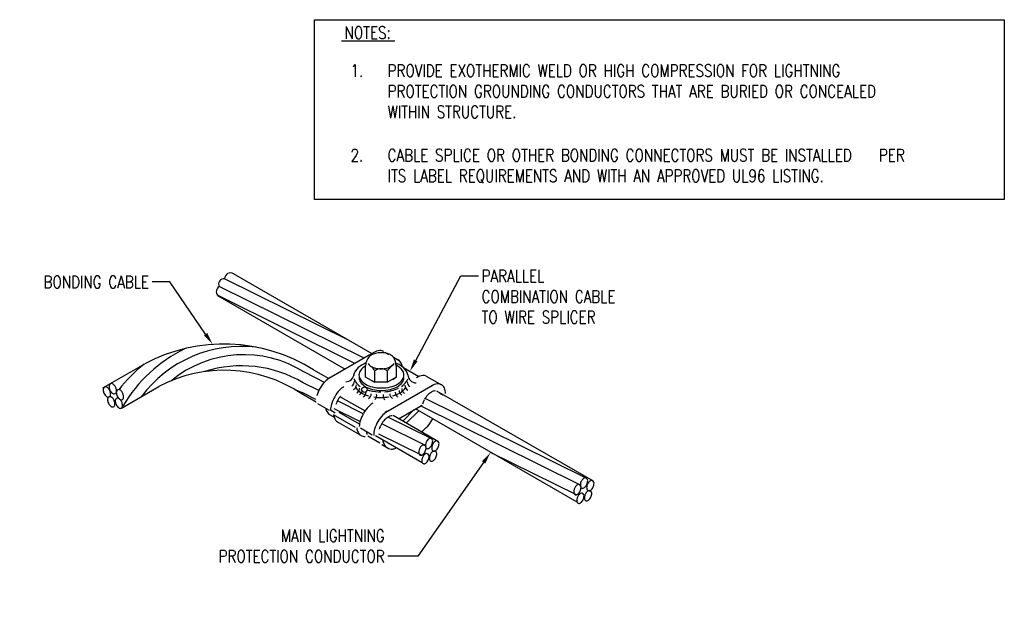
# Model space of a CAD drawing. Header units: inches. Extents: x 67.8 to 90.7, y 38.5 to 44.5.
# Tile 2 of 2: x 80.7 to 90.7, y 38.5 to 44.5. Entities that reach past the tile are written whole.
import ezdxf
from ezdxf import colors
from ezdxf.entities.mleader import LeaderData, LeaderLine
from ezdxf.math import Vec2, Vec3

# ---------------------------------------------------------------- set-up
doc = ezdxf.new("R2010")
doc.units = ezdxf.units.IN
doc.header["$MEASUREMENT"] = 0
doc.layers.add('E-ANNO-TEXT', color=2, linetype='Continuous')
doc.layers.add('E-DETL-GRPH', color=3, linetype='Continuous')
doc.styles.add('Annotative', font='romans.shx', dxfattribs={"width": 0.8, "height": 0.125})

msp = doc.modelspace()

# ---------------------------------------------------------------- linework, layer by layer
at = {"layer": 'E-DETL-GRPH', "lineweight": -3}
for p, q in [((82.8877, 41.8821), (84.2912, 41.0719)), ((84.2111, 41.0256), (82.7458, 41.7503)), ((84.0619, 41.2043), (82.7995, 41.8288)), ((84.1194, 40.9727), (82.727, 41.6617)), ((82.7275, 41.6614), (84.0197, 40.9152)), ((84.2641, 41.0563), (84.1571, 40.9944)), ((84.3112, 41.0834), (84.2641, 41.0563)), ((84.4204, 41.0873), (84.4632, 41.0624)), ((81.5686, 40.7248), (81.9913, 40.9688)), ((84.1571, 40.9944), (83.8547, 40.8199)), ((84.5083, 41.0364), (84.5663, 41.0028)), ((83.8093, 40.7805), (83.6088, 40.8834)), ((83.701, 40.9088), (83.8547, 40.8199)), ((84.2271, 40.8342), (84.2271, 40.9487)), ((84.3213, 40.7818), (84.3213, 40.8964)), ((84.4484, 40.7818), (84.4484, 40.894)), ((84.5352, 40.9444), (84.5352, 40.8318)), ((84.6094, 40.9299), (84.7656, 40.8398)), ((83.7529, 40.697), (83.5935, 40.7766)), ((84.3181, 40.7818), (84.2271, 40.8342)), ((84.2683, 40.8105), (84.3181, 40.7818)), ((84.4484, 40.7818), (84.3213, 40.7818)), ((84.4318, 40.4792), (84.9103, 40.7555)), ((84.5352, 40.8318), (84.4484, 40.7818)), ((84.4982, 40.8105), (84.5352, 40.8318)), ((84.8407, 40.8445), (85.0024, 40.7511)), ((81.7559, 40.5195), (82.1332, 40.7373)), ((83.7259, 40.581), (83.5744, 40.6683)), ((83.7225, 40.6068), (83.6047, 40.6677)), ((86.5314, 39.7795), (84.9491, 40.6931)), ((83.7397, 40.568), (83.8572, 40.5003)), ((84.2033, 40.4639), (83.9414, 40.5934)), ((83.9776, 40.6324), (84.2208, 40.4919)), ((86.4514, 39.8147), (84.8285, 40.6175)), ((83.8605, 40.4564), (83.9086, 40.4287)), ((83.9198, 40.47), (83.8713, 40.498)), ((84.1701, 40.3831), (83.9074, 40.513)), ((84.1649, 40.3565), (83.9581, 40.476)), ((84.5598, 40.4128), (84.7997, 40.5516)), ((84.6021, 40.3884), (84.7188, 40.5048)), ((84.6387, 40.3673), (84.7641, 40.4927)), ((86.3663, 39.5677), (84.7309, 40.5119)), ((86.3951, 39.7454), (84.7838, 40.5424)), ((84.1243, 40.324), (83.9034, 40.4515)), ((83.9362, 40.3849), (84.1711, 40.2494)), ((84.8269, 40.1458), (84.3894, 40.3622)), ((84.8832, 40.2152), (84.4528, 40.4281)), ((84.9632, 40.1799), (84.5055, 40.4442)), ((84.2943, 40.2479), (84.1766, 40.3157)), ((84.793, 40.043), (84.3605, 40.2571)), ((84.2504, 40.2403), (84.3724, 40.1699)), ((84.7981, 39.9682), (84.3283, 40.2394)), ((84.4558, 40.1131), (84.3915, 40.1502)), ((86.3612, 39.6426), (85.4921, 40.0727))]:
    msp.add_line(p, q, dxfattribs=at)
msp.add_lwpolyline([(83.7096, 42.6303), (83.7096, 44.4506), (90.6903, 44.4506), (90.6903, 42.6303)], close=True, dxfattribs=at)
msp.add_lwpolyline([(83.9823, 44.2373), (84.5222, 44.2363)], dxfattribs=at)
msp.add_circle((84.2148, 40.7066), 0.028, dxfattribs=at)
for centre, radius, start, end in [((82.8596, 41.8289), 0.0601, 57.83988, 180.08232), ((82.7782, 41.697), 0.0622, 121.29188, 214.54615), ((82.7921, 41.7761), 0.053, 81.94386, 209.17083), ((82.7939, 39.4506), 1.7173, 58.11578, 117.8622), ((83.0328, 39.8064), 1.46, 115.69742, 149.79839), ((82.972, 39.8788), 1.2665, 83.30543, 143.33434), ((82.9943, 39.9074), 1.1533, 57.80102, 129.46059), ((84.3535, 40.9512), 0.1265, 123.87546, 181.25645), ((84.3348, 40.9679), 0.1024, 119.88213, 144.22498), ((84.3638, 40.918), 0.1602, 103.42264, 120.31588), ((84.3848, 40.9522), 0.1504, 95.75081, 120.09368), ((84.3834, 40.8375), 0.2431, 90.06422, 103.51372), ((84.3767, 41.031), 0.0712, 59.99435, 95.65141), ((84.3829, 40.8375), 0.2431, 74.80567, 89.93578), ((84.4025, 40.918), 0.1602, 60.02685, 73.96688), ((84.4315, 40.9679), 0.1024, 39.487, 60.11787), ((83.0008, 39.7041), 1.6192, 128.82924, 141.81999), ((84.2872, 40.7812), 0.2003, 120.03059, 144.37353), ((84.3438, 40.6832), 0.3136, 111.41756, 120.01231), ((84.3354, 41.0308), 0.1028, 215.55488, 239.89777), ((84.5559, 40.8568), 0.1127, 119.69865, 136.25447), ((84.431, 41.0308), 0.1028, 300.10223, 324.44512), ((84.3854, 40.9507), 0.1498, 357.50484, 34.8629), ((84.5221, 40.9468), 0.0714, 60.14095, 92.37178), ((84.419, 40.6834), 0.3132, 60.03705, 68.60153), ((84.4651, 40.8049), 0.1659, 35.61474, 65.0051), ((84.5217, 40.9472), 0.0713, 24.04934, 59.70642), ((84.4751, 40.7812), 0.2003, 35.62648, 59.96939), ((84.4505, 40.9137), 0.15, 9.82009, 24.65376), ((82.7961, 39.4994), 1.4043, 56.34314, 118.16908), ((82.9707, 39.7323), 1.216, 59.18916, 107.87731), ((84.0256, 40.8712), 0.0841, 270, 356.60126), ((84.2017, 40.8425), 0.0952, 144.40028, 175.91957), ((84.2389, 40.8555), 0.0789, 144.29411, 179.9825), ((84.2385, 40.8557), 0.0785, 180.09937, 215.75644), ((84.3094, 40.8049), 0.1657, 119.78824, 144.29411), ((84.3638, 41.0807), 0.1602, 240.02687, 256.57741), ((84.1695, 40.8156), 0.1705, 29.82326, 43.27276), ((84.3835, 40.8203), 0.0982, 48.59791, 129.28698), ((84.3834, 41.1612), 0.2431, 256.48631, 269.93578), ((84.3829, 41.1612), 0.2431, 270.06422, 283.51369), ((84.4025, 41.0807), 0.1602, 283.42259, 299.97313), ((84.5986, 40.8179), 0.1705, 133.92976, 150.17674), ((84.5361, 40.8557), 0.0785, 324.24355, 359.90062), ((84.5358, 40.8555), 0.0789, 0.01749, 35.63401), ((84.5606, 40.8425), 0.0952, 8.72353, 35.59446), ((84.7387, 40.8596), 0.0841, 181.80025, 270), ((81.6571, 40.743), 0.0261, 90, 180), ((81.647, 40.7225), 0.0477, 34.31076, 77.68924), ((84.0734, 40.5412), 0.3565, 136.46692, 149.91642), ((83.9858, 40.6249), 0.2352, 119.99923, 136.54972), ((84.0585, 40.7928), 0.0561, 300, 0), ((84.0773, 40.7555), 0.0561, 300, 0), ((84.2019, 40.8426), 0.0954, 195.47155, 215.58783), ((84.2869, 40.9041), 0.2003, 215.71651, 235.09235), ((84.2385, 40.8299), 0.0785, 180.09938, 215.7564), ((84.3099, 40.9064), 0.1661, 215.55487, 239.89774), ((84.3094, 40.8807), 0.1657, 215.69095, 240.03383), ((84.3562, 40.9879), 0.2599, 240.08284, 256.63337), ((84.4184, 40.9879), 0.2599, 283.36665, 299.91716), ((84.4647, 40.9064), 0.1661, 300.10226, 324.44512), ((84.4653, 40.8807), 0.1657, 299.96617, 324.30905), ((84.4752, 40.9037), 0.2002, 305.06299, 324.3965), ((84.5361, 40.8299), 0.0785, 324.24358, 359.90062), ((84.5607, 40.8426), 0.0951, 324.31804, 344.91773), ((84.7034, 40.7868), 0.0561, 180, 240), ((84.8211, 40.7003), 0.1501, 95.69607, 121.77377), ((84.8132, 40.7789), 0.0712, 67.27044, 95.65141), ((84.9663, 40.6161), 0.1502, 95.55783, 119.90064), ((84.9588, 40.6948), 0.0712, 67.53264, 95.65152), ((84.9589, 40.6946), 0.0713, 24.46495, 67.5284), ((81.597, 40.7097), 0.0261, 90, 180), ((81.6684, 40.7097), 0.0975, 180, 204), ((81.6507, 40.7018), 0.0782, 204, 233.39923), ((81.5868, 40.6892), 0.0477, 34.31076, 77.68924), ((81.6214, 40.6554), 0.0238, 223.23089, 2.76911), ((81.5235, 40.6406), 0.1275, 21.8075, 36.30698), ((81.7285, 40.743), 0.0975, 180, 204), ((81.7108, 40.7352), 0.0782, 204, 233.39923), ((81.5607, 40.6635), 0.0848, 355.25156, 16.74844), ((81.6816, 40.6887), 0.0238, 223.23089, 2.76911), ((81.5836, 40.6739), 0.1275, 21.8075, 36.30698), ((81.6208, 40.6969), 0.0848, 355.25156, 16.74844), ((81.7301, 40.6817), 0.0261, 90, 180), ((81.8015, 40.6817), 0.0975, 180, 204), ((81.7199, 40.6612), 0.0477, 34.31076, 77.68924), ((81.6566, 40.6127), 0.1275, 21.8075, 36.30698), ((81.6938, 40.6356), 0.0848, 355.25156, 16.74844), ((82.1657, 37.3311), 3.6336, 66.67089, 68.13986), ((84.073, 40.5427), 0.3553, 150.09693, 163.54644), ((84.2213, 40.4579), 0.3551, 136.49807, 149.94772), ((84.1351, 40.5402), 0.2359, 122.80684, 136.57152), ((84.2872, 40.8478), 0.2003, 216.59481, 239.36364), ((84.1096, 40.7223), 0.0561, 300, 0), ((84.1371, 40.7044), 0.0561, 300, 0), ((84.3441, 40.946), 0.3138, 239.55719, 253.56831), ((84.1757, 40.6829), 0.0561, 300, 1.35611), ((84.357, 40.9623), 0.2602, 239.92333, 256.47383), ((84.3437, 41.0022), 0.3138, 249.89502, 256.57167), ((84.2275, 40.6655), 0.0561, 300, 0), ((84.3811, 41.1584), 0.4745, 256.55184, 270.0014), ((84.3873, 41.1159), 0.3915, 256.53267, 269.98224), ((84.3873, 41.0901), 0.3915, 256.53265, 269.98213), ((84.2828, 40.6477), 0.0561, 314.0328, 14.0328), ((84.3872, 41.1168), 0.3925, 270.00149, 283.45092), ((84.3872, 41.091), 0.3925, 270.00139, 283.45094), ((84.4601, 40.6449), 0.0561, 166.42362, 226.42362), ((84.3817, 41.1582), 0.4741, 274.49574, 283.39503), ((84.5272, 40.6663), 0.0561, 180, 240), ((84.4176, 40.9623), 0.2602, 283.52618, 300.07667), ((84.4182, 41.0022), 0.3139, 283.49946, 296.46676), ((84.4189, 40.9463), 0.3138, 285.57813, 299.34684), ((84.5821, 40.681), 0.0561, 180, 240), ((84.622, 40.6995), 0.0561, 180, 240), ((84.4751, 40.8478), 0.2003, 299.14212, 324.37348), ((84.6486, 40.7172), 0.0561, 180, 240), ((84.6816, 40.7514), 0.0561, 180, 240), ((85.0286, 40.4909), 0.2368, 136.49805, 149.94757), ((84.971, 40.5461), 0.157, 120.07371, 136.62413), ((84.9426, 40.5954), 0.1001, 95.78206, 120.125), ((85.0451, 40.7496), 0.1011, 223.59086, 256.409), ((84.8869, 40.6623), 0.1501, 1.75229, 24.30258), ((81.6414, 40.6096), 0.0261, 90, 180), ((81.7127, 40.6096), 0.0975, 180, 204), ((81.6951, 40.6017), 0.0782, 204, 233.39923), ((81.6312, 40.5891), 0.0477, 34.31076, 77.68924), ((81.6658, 40.5553), 0.0238, 223.23089, 2.76911), ((81.5679, 40.5405), 0.1275, 21.8075, 36.30698), ((81.605, 40.5634), 0.0848, 355.25156, 16.74844), ((81.7194, 40.5956), 0.0261, 90, 180), ((81.7907, 40.5956), 0.0975, 180, 204), ((81.7731, 40.5877), 0.0782, 204, 233.39923), ((81.7838, 40.6739), 0.0782, 204, 233.39923), ((81.7092, 40.5751), 0.0477, 34.31076, 77.68924), ((81.7545, 40.6274), 0.0238, 223.23089, 2.76911), ((81.6459, 40.5265), 0.1275, 21.8075, 36.30698), ((81.683, 40.5494), 0.0848, 355.25156, 16.74844), ((84.107, 40.4924), 0.2357, 163.5217, 178.64289), ((84.2218, 40.4577), 0.3556, 149.95525, 163.4046), ((84.1549, 40.4899), 0.2373, 150.22848, 163.67798), ((84.154, 40.4888), 0.237, 140.22608, 149.89531), ((84.4264, 40.3719), 0.2359, 122.80684, 136.57152), ((84.3806, 41.102), 0.4741, 261.35732, 270.06456), ((84.3807, 41.1028), 0.4749, 270.05444, 279.81636), ((85.0282, 40.4914), 0.2362, 151.74079, 163.46998), ((81.7438, 40.5413), 0.0238, 223.23089, 2.76911), ((83.9913, 40.5627), 0.1752, 193.76228, 204.14973), ((83.9075, 40.5255), 0.0835, 204.3268, 235.76071), ((84.5132, 40.2895), 0.3556, 150.61888, 163.4046), ((84.5127, 40.2897), 0.3551, 136.49807, 149.94757), ((84.5717, 40.29), 0.2352, 119.99923, 136.54973), ((84.0523, 40.4733), 0.1504, 188.30835, 204.17951), ((83.98, 40.4412), 0.0713, 204.46496, 247.91149), ((84.3987, 40.324), 0.2361, 163.50184, 177.12058), ((84.6589, 40.2069), 0.3556, 149.95509, 163.4046), ((84.6594, 40.2072), 0.3559, 136.59037, 150.03987), ((84.5912, 40.2383), 0.2368, 149.92453, 163.37403), ((84.5922, 40.2385), 0.2375, 136.63639, 150.0859), ((84.5328, 40.2936), 0.1565, 119.84993, 136.40045), ((84.5052, 40.3428), 0.1001, 95.78206, 121.58111), ((84.5249, 40.6316), 0.441, 307.03618, 329.90542), ((84.2872, 40.3381), 0.1505, 186.8321, 204.36605), ((84.215, 40.3055), 0.0713, 204.46491, 240.12204), ((84.4028, 40.3252), 0.1752, 193.815, 204.14974), ((84.5439, 40.2418), 0.2354, 163.53223, 179.42576), ((84.2151, 40.3053), 0.0712, 239.99436, 275.65143), ((84.5727, 40.2271), 0.1748, 189.66883, 204.34701), ((84.4895, 40.1895), 0.0835, 204.36571, 233.87988), ((84.9162, 40.1417), 0.0848, 163.25156, 184.74844), ((84.9533, 40.1187), 0.1275, 143.69302, 158.1925), ((84.89, 40.1673), 0.0477, 102.31076, 145.68924), ((84.8799, 40.1878), 0.0261, 360, 90), ((84.8085, 40.1878), 0.0975, 336, 0), ((85.0174, 40.0933), 0.1275, 143.69302, 158.1925), ((84.9541, 40.1418), 0.0477, 102.31076, 145.68924), ((84.9439, 40.1623), 0.0261, 0, 90), ((84.8725, 40.1623), 0.0975, 336, 0), ((84.4894, 40.1892), 0.0832, 239.97099, 275.62808), ((84.4796, 40.2807), 0.1753, 275.88074, 287.96832), ((84.8491, 40.0745), 0.0848, 163.25156, 184.74844), ((84.7883, 40.0664), 0.0238, 177.23089, 316.76911), ((84.8862, 40.0516), 0.1275, 143.69302, 158.1925), ((84.8229, 40.1002), 0.0477, 102.31076, 145.68924), ((84.759, 40.1128), 0.0782, 306.60077, 336), ((84.8127, 40.1207), 0.0261, 0, 90), ((84.8532, 40.014), 0.0477, 102.31076, 145.68924), ((84.7414, 40.1207), 0.0975, 336, 0), ((84.8554, 40.1335), 0.0238, 177.23089, 316.76911), ((84.843, 40.0345), 0.0261, 0, 90), ((84.8262, 40.18), 0.0782, 306.60077, 336), ((84.9945, 39.9912), 0.1275, 143.69302, 158.1925), ((84.9312, 40.0398), 0.0477, 102.31076, 145.68924), ((84.9802, 40.1162), 0.0848, 163.25156, 184.74844), ((84.9195, 40.108), 0.0238, 177.23089, 316.76911), ((84.921, 40.0603), 0.0261, 360, 90), ((84.8902, 40.1545), 0.0782, 306.60077, 336), ((84.8496, 40.0603), 0.0975, 336, 0), ((84.8794, 39.9884), 0.0848, 163.25156, 184.74844), ((84.8186, 39.9802), 0.0238, 177.23089, 316.76911), ((84.9165, 39.9655), 0.1275, 143.69302, 158.1925), ((84.7893, 40.0267), 0.0782, 306.60077, 336), ((84.7717, 40.0345), 0.0975, 336, 0), ((84.9573, 40.0141), 0.0848, 163.25156, 184.74844), ((84.8966, 40.0059), 0.0238, 177.23089, 316.76911), ((84.8673, 40.0524), 0.0782, 306.60077, 336), ((86.4844, 39.7412), 0.0848, 163.25156, 184.74844), ((86.5215, 39.7183), 0.1275, 143.69302, 158.1925), ((86.4582, 39.7669), 0.0477, 102.31076, 145.68924), ((86.4481, 39.7874), 0.0261, 0, 90), ((86.3767, 39.7874), 0.0975, 336, 0), ((86.5856, 39.6928), 0.1275, 143.69302, 158.1925), ((86.5223, 39.7414), 0.0477, 102.31076, 145.68924), ((86.5121, 39.7619), 0.0261, 360, 90), ((86.4407, 39.7619), 0.0975, 336, 0), ((86.4173, 39.6741), 0.0848, 163.25156, 184.74844), ((86.3565, 39.6659), 0.0238, 177.23089, 316.76911), ((86.4544, 39.6512), 0.1275, 143.69302, 158.1925), ((86.3911, 39.6998), 0.0477, 102.31076, 145.68924), ((86.3272, 39.7124), 0.0782, 306.60077, 336), ((86.3809, 39.7203), 0.0261, 360, 90), ((86.4214, 39.6136), 0.0477, 102.31076, 145.68924), ((86.3096, 39.7203), 0.0975, 336, 0), ((86.4236, 39.7331), 0.0238, 177.23089, 316.76911), ((86.4112, 39.6341), 0.0261, 360, 90), ((86.3944, 39.7795), 0.0782, 306.60077, 336), ((86.5627, 39.5907), 0.1275, 143.69302, 158.1925), ((86.4994, 39.6393), 0.0477, 102.31076, 145.68924), ((86.5484, 39.7157), 0.0848, 163.25156, 184.74844), ((86.4877, 39.7076), 0.0238, 177.23089, 316.76911), ((86.4892, 39.6598), 0.0261, 0, 90), ((86.4584, 39.754), 0.0782, 306.60077, 336), ((86.4178, 39.6598), 0.0975, 336, 0), ((86.4476, 39.588), 0.0848, 163.25156, 184.74844), ((86.3868, 39.5798), 0.0238, 177.23089, 316.76911), ((86.4847, 39.565), 0.1275, 143.69302, 158.1925), ((86.3575, 39.6263), 0.0782, 306.60077, 336), ((86.3399, 39.6341), 0.0975, 336, 0), ((86.5255, 39.6137), 0.0848, 163.25156, 184.74844), ((86.4648, 39.6055), 0.0238, 177.23089, 316.76911), ((86.4355, 39.652), 0.0782, 306.60077, 336)]:
    msp.add_arc(centre, radius, start, end, dxfattribs=at)

# ---------------------------------------------------------------- texts
at = {"layer": 'E-ANNO-TEXT', "lineweight": -3, "char_height": 0.125, "style": 'Annotative'}
for s, insert, width, attachment_point in [('NOTES:', (84.014, 44.2574), 0.387976, 7), ('\\pxi-3,l3,t3;1.^IPROVIDE EXOTHERMIC WELD OR HIGH COMPRESSION FOR LIGHTNING PROTECTION GROUNDING CONDUCTORS THAT ARE BURIED OR CONCEALED WITHIN STRUCTURE.', (84.0746, 43.9968), 6.29485, 1), ('\\pxi-3,l3,t3;2.^ICABLE SPLICE OR OTHER BONDING CONNECTORS MUST BE INSTALLED    PER ITS LABEL REQUIREMENTS AND WITH AN APPROVED UL96 LISTING.', (84.0746, 43.1415), 6.29485, 1)]:
    msp.add_mtext(s, dxfattribs=dict(at, insert=insert, width=width, attachment_point=attachment_point))

# ---------------------------------------------------------------- leaders
at = {"layer": 'E-ANNO-TEXT', "lineweight": -3}
ml = msp.add_multileader_mtext('Standard', dxfattribs=at)
ml.set_content('BONDING CABLE', color=256, style='Annotative')
ml.set_leader_properties(color=1, linetype='ByLayer', lineweight=-1)
ml.build(insert=Vec2(0, 0))
ml.multileader.update_dxf_attribs({"text_right_attachment_type": 3, "dogleg_length": 0.1782, "arrow_head_size": 0.125})
ctx = ml.context
ctx.base_point, ctx.char_height, ctx.arrow_head_size, ctx.landing_gap_size, ctx.plane_origin = Vec3(80.8226, 41.7964), 0.125, 0.125, 0.0312, Vec3(82.3618, 41.7964)
ctx.right_attachment, ctx.text_align_type = 3, 2
notes = []
notes.append((ctx, [(0, (1, 1, 0), (82.2443, 41.7964), (-1, 0), 0.1782, [(0, [(82.6787, 41.1655)], 0, [])])]))
ctx.mtext.insert, ctx.mtext.alignment, ctx.mtext.flow_direction = Vec3(82.0348, 41.8589), 3, 5
ml = msp.add_multileader_mtext('Standard', dxfattribs=at)
ml.set_content('PARALLEL\\PCOMBINATION CABLE\\PTO WIRE SPLICER', color=256, style='Annotative')
ml.set_leader_properties(color=1, linetype='ByLayer', lineweight=-1)
ml.build(insert=Vec2(0, 0))
ml.multileader.update_dxf_attribs({"text_right_attachment_type": 3, "dogleg_length": 0.1782, "arrow_head_size": 0.125})
ctx = ml.context
ctx.base_point, ctx.char_height, ctx.arrow_head_size, ctx.landing_gap_size, ctx.plane_origin = Vec3(85.3695, 41.8572), 0.125, 0.125, 0.0312, Vec3(85.1913, 41.8572)
ctx.right_attachment = 3
notes.append((ctx, [(0, (1, 1, 0), (85.1913, 41.8572), (1, 0), 0.1782, [(0, [(84.6749, 40.8921)], 0, [])])]))
ctx.mtext.insert, ctx.mtext.flow_direction = Vec3(85.4008, 41.9197), 5
ml = msp.add_multileader_mtext('Standard', dxfattribs=at)
ml.set_content('MAIN LIGHTNING\\PPROTECTION CONDUCTOR', color=256, style='Annotative')
ml.set_leader_properties(color=1, linetype='ByLayer', lineweight=-1)
ml.build(insert=Vec2(0, 0))
ml.multileader.update_dxf_attribs({"text_right_attachment_type": 3, "dogleg_length": 0.1782, "arrow_head_size": 0.125})
ctx = ml.context
ctx.base_point, ctx.char_height, ctx.arrow_head_size, ctx.landing_gap_size, ctx.plane_origin = Vec3(82.531, 39.2291), 0.125, 0.125, 0.0312, Vec3(84.8723, 39.0207)
ctx.right_attachment, ctx.text_align_type = 3, 2
notes.append((ctx, [(0, (1, 1, 0), (84.7548, 39.0207), (-1, 0), 0.3042, [(0, [(85.4921, 40.0727)], 0, [])])]))
ctx.mtext.insert, ctx.mtext.alignment, ctx.mtext.flow_direction = Vec3(84.4194, 39.2916), 3, 5
for ctx, leaders in notes:
    for number, flags, end, landing, length, lines in leaders:
        leader = LeaderData()
        leader.index, (leader.has_last_leader_line, leader.has_dogleg_vector, leader.attachment_direction) = number, flags
        leader.last_leader_point, leader.dogleg_vector, leader.dogleg_length = Vec3(end), Vec3(landing), length
        for number, points, colour, breaks in lines:
            line = LeaderLine()
            line.index, line.vertices, line.color, line.breaks = number, Vec3.list(points), colors.encode_raw_color(colour), breaks
            leader.lines.append(line)
        ctx.leaders.append(leader)

doc.saveas('drawing.dxf')
